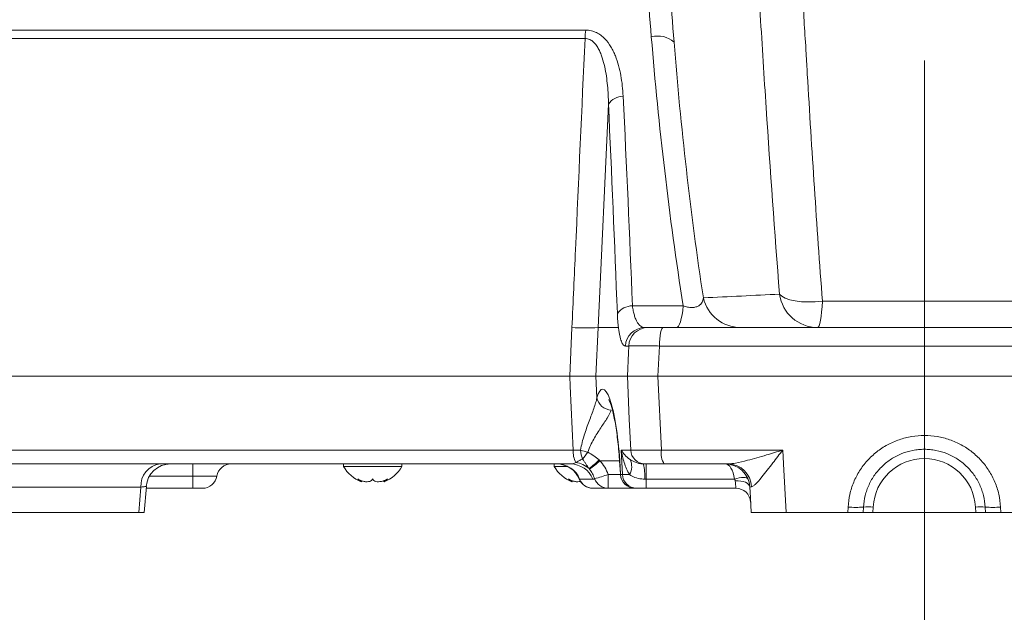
# Model space of a CAD drawing. Header units: millimetres. Extents: x 0 to 8410, y 0 to 5940.
# Tile 138 of 256: x 3437 to 3639, y 2217 to 2339. Entities that reach past the tile are written whole.
import ezdxf

# ---------------------------------------------------------------- set-up
doc = ezdxf.new("R2010")
doc.units = ezdxf.units.MM
doc.header["$LTSCALE"] = 10
doc.linetypes.add('CENTERX2', pattern=[20.32, 12.7, -2.54, 2.54, -2.54])
doc.styles.add('SLDTEXTSTYLE0', font='TXT', dxfattribs={"width": 0.605})
doc.dimstyles.new('SLDDIMSTYLE6', dxfattribs={"dimtxt": 50, "dimasz": 50, "dimexe": 0, "dimexo": 0.0625, "dimgap": 12.5, "dimtad": 1, "dimtoh": 1, "dimdec": 0, "dimrnd": 1e-09, "dimzin": 12, "dimdsep": 46, "dimtxsty": 'SLDTEXTSTYLE0', "dimsah": 1, "dimcen": 0.09, "dimadec": 0, "dimazin": 0, "dimtfac": 1, "dimtofl": 0, "dimtmove": 0, "dimatfit": 3, "dimfxl": 1, "dimfrac": 2, "dimtolj": 1, "dimtzin": 12, "dimarcsym": 0})

# ---------------------------------------------------------------- blocks, each defined once
blk = doc.blocks.new('*D20')
at = {"color": 7, "linetype": 'Continuous', "lineweight": 0}
for p, q in [((3323.26, 2768.84), (3323.26, 2002.57)), ((3622.91, 2227.14), (3622.91, 2002.57)), ((3323.26, 2017.57), (3622.91, 2017.57))]:
    blk.add_line(p, q, dxfattribs=at)
for centre, start, end in [((3476.63, 2055.93), 153.4349, 206.5651), ((3469.54, 2055.93), 333.4349, 26.5651)]:
    blk.add_arc(centre, 85.76, start, end, dxfattribs=at)
for points in [[(3323.26, 2017.57), (3373.26, 2010.07), (3373.26, 2025.07)], [(3622.91, 2017.57), (3572.91, 2025.07), (3572.91, 2010.07)]]:
    blk.add_solid(points, dxfattribs=at)
at = {"color": 7, "linetype": 'Continuous', "lineweight": 0, "insert": (3415.8, 2082.03), "char_height": 50, "attachment_point": 1, "style": 'SLDTEXTSTYLE0'}
blk.add_mtext('300', dxfattribs=at)
blk = doc.blocks.new('*D21')
at = {"color": 7, "linetype": 'Continuous', "lineweight": 0}
for p, q in [((3945.68, 2649.6), (3945.68, 2002.57)), ((3622.91, 2227.14), (3622.91, 2002.57)), ((3945.68, 2017.57), (3622.91, 2017.57))]:
    blk.add_line(p, q, dxfattribs=at)
for points in [[(3622.91, 2017.57), (3672.91, 2010.07), (3672.91, 2025.07)], [(3945.68, 2017.57), (3895.68, 2025.07), (3895.68, 2010.07)]]:
    blk.add_solid(points, dxfattribs=at)
at = {"color": 7, "linetype": 'Continuous', "lineweight": 0, "insert": (3727.01, 2082.03), "char_height": 50, "attachment_point": 1, "style": 'SLDTEXTSTYLE0'}
blk.add_mtext('323', dxfattribs=at)
blk = doc.blocks.new('*D24')
at = {"color": 7, "linetype": 'Continuous', "lineweight": 0}
for p, q in [((3367.17, 2265.57), (3367.17, 2102.57)), ((3622.91, 2227.14), (3622.91, 2102.57)), ((3367.17, 2117.57), (3622.91, 2117.57))]:
    blk.add_line(p, q, dxfattribs=at)
for points in [[(3367.17, 2117.57), (3417.17, 2110.07), (3417.17, 2125.07)], [(3622.91, 2117.57), (3572.91, 2125.07), (3572.91, 2110.07)]]:
    blk.add_solid(points, dxfattribs=at)
at = {"color": 7, "linetype": 'Continuous', "lineweight": 0, "insert": (3437.75, 2182.03), "char_height": 50, "attachment_point": 1, "style": 'SLDTEXTSTYLE0'}
blk.add_mtext('256', dxfattribs=at)
blk = doc.blocks.new('*D25')
at = {"color": 7, "linetype": 'Continuous', "lineweight": 0}
for p, q in [((3878.64, 2265.57), (3878.64, 2102.57)), ((3622.91, 2227.14), (3622.91, 2102.57)), ((3878.64, 2117.57), (3622.91, 2117.57))]:
    blk.add_line(p, q, dxfattribs=at)
for points in [[(3622.91, 2117.57), (3672.91, 2110.07), (3672.91, 2125.07)], [(3878.64, 2117.57), (3828.64, 2125.07), (3828.64, 2110.07)]]:
    blk.add_solid(points, dxfattribs=at)
at = {"color": 7, "linetype": 'Continuous', "lineweight": 0, "insert": (3693.49, 2182.03), "char_height": 50, "attachment_point": 1, "style": 'SLDTEXTSTYLE0'}
blk.add_mtext('256', dxfattribs=at)

msp = doc.modelspace()

# ---------------------------------------------------------------- linework, layer by layer
at = {"color": 7, "linetype": 'CENTERX2', "lineweight": 0}
msp.add_line((3622.907857, 2533.574759), (3622.907857, 2227.139992), dxfattribs=at)
at = {"color": 8, "linetype": 'Continuous', "lineweight": 0}
for p, q in [((3395.030821, 2336.638171), (3553.440663, 2336.638171)), ((3553.291703, 2334.921676), (3394.542183, 2334.921676)), ((3558.10045, 2321.403149), (3555.98564, 2275.574758)), ((3563.025075, 2280.02502), (3573.436222, 2280.02502)), ((3550.161349, 2265.57476), (3550.613115, 2275.574758)), ((3555.98564, 2275.574758), (3555.523949, 2265.57476)), ((3555.98564, 2275.574758), (3560.143503, 2275.574758)), ((3562.254733, 2271.784104), (3561.583272, 2271.784104)), ((3568.541116, 2271.784104), (3568.252652, 2265.57476)), ((3677.274598, 2271.784104), (3568.541116, 2271.784104)), ((3555.523949, 2265.57476), (3555.72849, 2261.14468)), ((3568.252652, 2265.57476), (3568.956761, 2250.417752)), ((3391.7022, 2250.417752), (3550.84605, 2250.417752)), ((3560.730925, 2250.417752), (3562.660972, 2250.417752)), ((3560.950803, 2245.417752), (3560.730925, 2250.417752)), ((3568.956761, 2250.417752), (3593.84447, 2250.417752)), ((3472.801666, 2245.074759), (3472.801666, 2247.574759)), ((3556.362877, 2248.228959), (3560.368563, 2248.228959)), ((3560.370679, 2248.198959), (3560.41447, 2248.228959)), ((3560.41447, 2248.228959), (3560.581586, 2245.553248)), ((3565.868093, 2247.574759), (3565.868093, 2244.449759)), ((3472.801666, 2245.074759), (3463.916595, 2245.074759)), ((3472.801666, 2245.074759), (3472.801666, 2242.574759)), ((3554.884757, 2244.449759), (3552.183757, 2244.449759)), ((3558.029818, 2245.417752), (3560.59005, 2245.417752)), ((3558.029818, 2242.574759), (3558.029818, 2245.417752)), ((3560.59005, 2245.417752), (3560.950803, 2245.417752)), ((3565.868093, 2244.449759), (3565.544064, 2244.449759)), ((3583.960424, 2244.449759), (3565.868093, 2244.449759)), ((3565.868093, 2244.449759), (3565.868093, 2242.574759)), ((3462.168405, 2242.836439), (3427.081029, 2242.836439)), ((3461.758638, 2237.574759), (3462.168405, 2242.836439)), ((3587.455633, 2242.894282), (3587.099521, 2242.836439)), ((3607.196531, 2237.574759), (3607.257728, 2238.728959)), ((3612.422247, 2238.728959), (3612.361758, 2237.574759)), ((3633.453957, 2237.574759), (3633.393467, 2238.728959)), ((3638.557986, 2238.728959), (3638.619183, 2237.574759))]:
    msp.add_line(p, q, dxfattribs=at)
at = {"color": 7, "linetype": 'Continuous', "lineweight": 0}
for p, q in [((3565.517104, 2275.574758), (3566.188565, 2275.574758)), ((3569.331757, 2275.574758), (3676.483958, 2275.574758)), ((3390.907864, 2265.57476), (3550.161349, 2265.57476)), ((3555.523949, 2265.57476), (3561.972777, 2265.57476)), ((3568.252652, 2265.57476), (3677.563063, 2265.57476)), ((3550.320054, 2247.574759), (3394.698093, 2247.574759)), ((3503.732132, 2247.574759), (3503.732132, 2247.074759)), ((3503.732132, 2247.074759), (3515.732134, 2247.074759)), ((3515.732134, 2247.074759), (3515.732134, 2247.574759)), ((3546.961414, 2247.574759), (3546.961414, 2247.074759)), ((3546.961414, 2247.074759), (3549.655284, 2247.074759)), ((3560.370679, 2248.198959), (3560.537795, 2245.523248)), ((3565.611346, 2247.574759), (3565.229973, 2247.574759)), ((3582.689984, 2247.574759), (3569.546214, 2247.574759)), ((3560.537795, 2245.523248), (3560.581586, 2245.553248)), ((3560.546255, 2245.387754), (3560.59005, 2245.417752)), ((3560.590048, 2245.417751), (3560.581586, 2245.553248)), ((3462.873946, 2237.56983), (3463.298316, 2242.963726)), ((3472.801666, 2242.574759), (3463.267709, 2242.574759)), ((3474.798928, 2242.574759), (3472.801666, 2242.574759)), ((3507.415685, 2243.93041), (3507.415685, 2244.152463)), ((3512.048575, 2244.155171), (3512.048575, 2243.93041)), ((3550.644967, 2243.93041), (3550.644967, 2244.152463)), ((3558.029818, 2242.574759), (3554.922583, 2242.574759)), ((3563.53906, 2242.574759), (3558.029818, 2242.574759)), ((3563.901177, 2242.574759), (3563.540424, 2242.574759)), ((3565.868093, 2242.574759), (3563.901177, 2242.574759)), ((3584.266341, 2242.574759), (3565.868093, 2242.574759)), ((3610.424988, 2238.728959), (3610.364499, 2237.574759)), ((3635.451215, 2237.574759), (3635.390727, 2238.728959)), ((3426.923702, 2237.574759), (3461.758638, 2237.574759)), ((3607.196531, 2237.574759), (3594.535648, 2237.574759)), ((3610.364499, 2237.574759), (3612.361758, 2237.574759)), ((3633.453957, 2237.574759), (3612.361758, 2237.574759)), ((3633.453957, 2237.574759), (3635.451215, 2237.574759)), ((3651.280067, 2237.574759), (3638.619183, 2237.574759))]:
    msp.add_line(p, q, dxfattribs=at)
at = {"color": 8, "linetype": 'Continuous', "lineweight": 0, "flags": 128}
for points in [[(3593.205879, 2282.433204), (3593.656716, 2281.991891), (3594.357018, 2281.604412), (3595.282971, 2281.283937), (3596.403085, 2281.041368), (3597.679267, 2280.884955), (3599.068117, 2280.820019), (3600.522403, 2280.848763), (3601.992667, 2280.970212)], [(3601.992667, 2280.970212), (3601.927546, 2279.834404), (3601.840027, 2278.788164), (3601.732208, 2277.856536), (3601.606671, 2277.061834), (3601.466422, 2276.423089), (3601.314819, 2275.955595), (3601.15549, 2275.670543), (3600.992256, 2275.574758)], [(3573.436222, 2280.02502), (3573.328516, 2279.066707), (3573.196354, 2278.195206), (3573.042276, 2277.4273), (3572.869255, 2276.777777), (3572.680617, 2276.259146), (3572.479999, 2275.88139), (3572.271264, 2275.65179), (3572.058427, 2275.574758)], [(3568.541116, 2271.784104), (3568.563132, 2272.533979), (3568.612757, 2273.249398), (3568.688205, 2273.904669), (3568.786769, 2274.476256), (3568.904909, 2274.943627), (3569.038379, 2275.289997), (3569.182384, 2275.502923), (3569.331757, 2275.574758)], [(3561.972777, 2265.57476), (3562.191265, 2270.386323), (3562.254733, 2271.784104)], [(3550.84605, 2250.417752), (3550.253036, 2263.545513), (3550.161349, 2265.57476)], [(3562.660972, 2250.417752), (3562.372877, 2256.763402), (3561.972777, 2265.57476)], [(3593.84447, 2250.417752), (3593.997466, 2247.574759), (3594.535648, 2237.574759)], [(3586.741498, 2244.449759), (3586.626987, 2244.605428), (3586.427535, 2244.720302), (3586.149498, 2244.790724), (3585.801731, 2244.81445), (3585.395313, 2244.790724), (3584.943189, 2244.720302), (3584.459758, 2244.605428), (3583.960424, 2244.449759)], [(3587.099521, 2242.836439), (3587.029255, 2243.110787), (3586.850135, 2243.369084), (3586.568827, 2243.601722), (3586.195792, 2243.800043), (3585.744916, 2243.95667), (3585.232972, 2244.065774), (3584.679006, 2244.123296), (3584.103635, 2244.127095)], [(3584.266341, 2242.574759), (3584.261383, 2242.622091), (3584.246653, 2242.762595), (3584.222625, 2242.991835), (3584.190055, 2243.30258), (3584.14997, 2243.685022), (3584.103635, 2244.127095)]]:
    msp.add_lwpolyline(points, dxfattribs=at)
at = {"color": 7, "linetype": 'Continuous', "lineweight": 0, "flags": 128}
msp.add_lwpolyline([(3587.375275, 2237.574759), (3587.214078, 2240.650579), (3587.099521, 2242.836439)], dxfattribs=at)
at = {"color": 8, "linetype": 'Continuous', "lineweight": 0}
for centre, radius, start, end in [((3564.934103, 2334.776045), 11.643311, 170.79711401, 179.28334444), ((3568.241333, 2330.480202), 4.9528, 47.972883, 105.79279327), ((3561.209345, 2319.370405), 3.714469, 91.56230668, 146.8214322), ((3585.25562, 2283.470136), 7.895511, 193.20976531, 269.6684681), ((3601.046681, 2283.485697), 7.911127, 187.64527843, 269.60582129), ((3563.016924, 2276.18923), 3.835799, 89.87825356, 143.71075813), ((3553.299377, 2322.758886), 47.260533, 266.74158397, 273.25841603), ((3565.54558, 2271.608671), 3.966189, 90.41136335, 177.46485923), ((3566.217041, 2271.608671), 3.966189, 90.41136335, 177.46485923), ((3558.771789, 2261.745514), 3.102043, 191.16819636, 268.28345328), ((3556.228269, 2250.208383), 5.38629, 177.77231636, 205.78164804), ((3556.884729, 2264.074697), 14.394607, 251.78285844, 258.01018855), ((3557.257304, 2250.468841), 4.873069, 180.79100085, 202.93205051), ((3565.632702, 2250.549323), 2.97464, 182.53507452, 269.58866538), ((3572.95399, 2249.763915), 4.050351, 170.71025465, 212.71669144), ((3539.946095, 2259.857744), 17.083534, 318.64425903, 324.73377497), ((3537.044422, 2268.608536), 27.854035, 307.85279382, 313.43056949), ((3559.455758, 2247.04243), 3.412285, 330.65896235, 25.20142219), ((3622.907857, 2238.179431), 10.5, 3, 177), ((3466.65319, 2243.117878), 4.493607, 97.33028611, 183.59083898), ((3547.599154, 2242.649348), 4.925451, 21.44033831, 89.76850208), ((3550.300153, 2242.649348), 4.925451, 21.44033831, 89.76850208), ((3550.662431, 2242.618764), 5.29548, 48.99928428, 82.23242853), ((3534.362469, 2272.640961), 32.862802, 307.21837754, 312.02558052), ((3555.68262, 2245.03688), 9.878907, 356.59280158, 14.88612393), ((3582.584865, 2242.701304), 4.874589, 2.2688505, 88.7643345), ((3550.42315, 2265.032483), 21.038039, 283.26658685, 291.19648373), ((3558.042733, 2245.532278), 2.957547, 199.27695002, 269.74979441), ((3563.561779, 2245.549322), 2.97464, 182.53506518, 269.58867473), ((3563.922532, 2245.549322), 2.97464, 182.53506518, 269.58867473), ((3608.841358, 2253.331811), 14.688471, 263.8106553, 276.1893447), ((3611.423617, 2229.158042), 9.622874, 84.04331086, 95.95668914), ((3634.392097, 2229.158042), 9.622874, 84.04331086, 95.95668914), ((3636.974356, 2253.331811), 14.688471, 263.8106553, 276.1893447)]:
    msp.add_arc(centre, radius, start, end, dxfattribs=at)
at = {"color": 7, "linetype": 'Continuous', "lineweight": 0}
for centre, radius, start, end in [((3468.246723, 2242.574759), 5.000003, 90.00002943, 175.52224459), ((3480.715004, 2244.574759), 3, 90, 170.40593177), ((3509.851521, 2250.473741), 7, 209.04974724, 249.40063411), ((3509.612743, 2250.473741), 7, 290.62553641, 330.95025276), ((3553.080801, 2250.473741), 7, 209.04974724, 249.4006341), ((3547.475838, 2242.574763), 4.999996, 21.90586806, 89.99306173), ((3582.106374, 2242.574759), 5, 3, 90), ((3474.798925, 2245.574759), 3, 270, 350.40593177), ((3554.892033, 2245.574759), 3.000001, 202.57951581, 270.00000031), ((3554.934526, 2245.530016), 2.955281, 201.44047379, 269.76844847), ((3563.540423, 2245.574759), 3, 183.57386182, 270), ((3584.266342, 2239.574759), 3, 3, 90)]:
    msp.add_arc(centre, radius, start, end, dxfattribs=at)
at = {"color": 8, "linetype": 'Continuous', "lineweight": 0}
for centre, major_axis, ratio, start_param, end_param in [((3557.728315, 2247.417751), (-0.851201, 15.499278), 0.1758131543, 4.755093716, 6.7565244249), ((3582.106374, 2242.574759), (0, 5), 0.4, 5.0967857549, 6.2831853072), ((3565.872696, 2245.574759), (4.999039, 0.131712), 0.0313616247, 3.3166773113, 3.9519928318)]:
    msp.add_ellipse(centre, major_axis=major_axis, ratio=ratio, start_param=start_param, end_param=end_param, dxfattribs=at)
for points, knots in [([(3596.16326, 2374.249719), (3596.58798, 2366.473317), (3597.029173, 2358.698701), (3597.720198, 2347.039947), (3597.955421, 2343.154225), (3598.31625, 2337.326508), (3598.43786, 2335.38408), (3598.591614, 2332.956235), (3598.617565, 2332.470139), (3598.673391, 2331.498345), (3598.757438, 2330.040654), (3598.842416, 2328.582958), (3599.812638, 2312.062457), (3600.831604, 2296.51442), (3601.992668, 2280.970213)], [0, 0, 0, 0, 0.25, 0.25, 0.375, 0.375, 0.4375, 0.4375, 0.453125, 0.453125, 0.46875, 0.5, 0.5, 1, 1, 1, 1]), ([(3593.205879, 2282.433204), (3592.20272, 2295.168756), (3591.293795, 2307.910827), (3590.037294, 2327.028929), (3589.636974, 2333.401898), (3588.865411, 2346.151626), (3588.493883, 2352.528725), (3588.134673, 2358.907764)], [0, 0, 0, 0, 0.5, 0.5, 0.75, 0.75, 1, 1, 1, 1]), ([(3553.440664, 2336.638173), (3553.838807, 2336.638173), (3554.221201, 2336.593304), (3554.957214, 2336.421643), (3555.313152, 2336.29285), (3555.969399, 2335.974988), (3556.273956, 2335.785546), (3556.845013, 2335.357416), (3557.110413, 2335.118909), (3557.839889, 2334.364372), (3558.247881, 2333.803463), (3558.782925, 2332.905299), (3558.947176, 2332.597551), (3559.249758, 2331.973884), (3559.388612, 2331.65704), (3559.773936, 2330.693927), (3559.989483, 2330.035206), (3560.357754, 2328.692486), (3560.51032, 2328.008136), (3560.889902, 2325.925416), (3561.037529, 2324.513162), (3561.108073, 2323.083496)], [0, 0, 0, 0, 0.0625, 0.0625, 0.125, 0.125, 0.1875, 0.1875, 0.25, 0.25, 0.375, 0.375, 0.4375, 0.4375, 0.5, 0.5, 0.625, 0.625, 0.75, 0.75, 1, 1, 1, 1]), ([(3573.436222, 2280.025018), (3571.974812, 2289.289535), (3570.716315, 2298.528657), (3568.550901, 2316.943229), (3567.644633, 2326.113834), (3566.893381, 2335.246046)], [0, 0, 0, 0, 0.5, 0.5, 1, 1, 1, 1]), ([(3550.613117, 2275.574759), (3550.853588, 2280.898344), (3551.094007, 2286.221923), (3551.334373, 2291.545496), (3551.987206, 2306.004265), (3552.639652, 2320.462992), (3553.291703, 2334.921677)], [0, 0, 0, 0, 0.016000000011, 0.016000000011, 0.016000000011, 0.059455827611, 0.059455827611, 0.059455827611, 0.059455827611]), ([(3558.100449, 2321.403147), (3558.080137, 2322.704709), (3558.017709, 2323.999433), (3557.776428, 2326.570016), (3557.599672, 2327.841859), (3557.193593, 2329.704984), (3557.034426, 2330.318876), (3556.741141, 2331.223324), (3556.633851, 2331.522709), (3556.397538, 2332.10771), (3556.268449, 2332.393921), (3555.980669, 2332.949301), (3555.822182, 2333.218589), (3555.461369, 2333.731918), (3555.258857, 2333.975498), (3554.917208, 2334.294562), (3554.796575, 2334.393684), (3554.537866, 2334.573239), (3554.398098, 2334.654411), (3554.104633, 2334.787126), (3553.951459, 2334.838803), (3553.630015, 2334.907747), (3553.46182, 2334.924491), (3553.291703, 2334.921677)], [0, 0, 0, 0, 0.25, 0.25, 0.5, 0.5, 0.625, 0.625, 0.6875, 0.6875, 0.75, 0.75, 0.8125, 0.8125, 0.875, 0.875, 0.90625, 0.90625, 0.9375, 0.9375, 0.96875, 0.96875, 1, 1, 1, 1]), ([(3571.557144, 2334.15928), (3572.252378, 2325.476838), (3573.088531, 2316.75905), (3575.079217, 2299.255287), (3576.233345, 2290.472522), (3577.569024, 2281.665881)], [0, 0, 0, 0, 0.5, 0.5, 1, 1, 1, 1]), ([(3573.436222, 2280.025018), (3573.711962, 2279.922982), (3574.003123, 2279.836336), (3574.460901, 2279.744549), (3574.616179, 2279.720682), (3574.9241, 2279.689667), (3575.075087, 2279.682564), (3575.518843, 2279.687374), (3575.799398, 2279.727905), (3576.270266, 2279.859695), (3576.468157, 2279.94974), (3576.806586, 2280.16097), (3576.942587, 2280.279264), (3577.167655, 2280.529526), (3577.257301, 2280.662547), (3577.472688, 2281.076492), (3577.544271, 2281.366606), (3577.569024, 2281.665881)], [0, 0, 0, 0, 0.125, 0.125, 0.1875, 0.1875, 0.25, 0.25, 0.375, 0.375, 0.5, 0.5, 0.625, 0.625, 0.75, 0.75, 1, 1, 1, 1]), ([(3601.992668, 2280.970213), (3605.464008, 2280.970213), (3608.944883, 2280.970214), (3615.925605, 2280.970214), (3619.429704, 2280.970214), (3629.914138, 2280.970214), (3636.880367, 2280.970213), (3643.823047, 2280.970213)], [0, 0, 0, 0, 0.25, 0.25, 0.5, 0.5, 1, 1, 1, 1]), ([(3563.025074, 2280.025018), (3563.06817, 2279.660037), (3563.123398, 2279.312898), (3563.252781, 2278.667994), (3563.327147, 2278.367969), (3563.493606, 2277.809393), (3563.586568, 2277.549092), (3563.784475, 2277.081134), (3563.889416, 2276.872547), (3564.110075, 2276.501651), (3564.225801, 2276.339371), (3564.467595, 2276.059706), (3564.593541, 2275.94292), (3564.97662, 2275.666206), (3565.242014, 2275.574759), (3565.517104, 2275.574759)], [0, 0, 0, 0, 0.125, 0.125, 0.25, 0.25, 0.375, 0.375, 0.5, 0.5, 0.625, 0.625, 0.75, 0.75, 1, 1, 1, 1]), ([(3560.143505, 2275.574759), (3560.092086, 2275.996931), (3560.047932, 2276.4479), (3559.97471, 2277.409646), (3559.945577, 2277.923302), (3559.925116, 2278.459491)], [0, 0, 0, 0, 0.5, 0.5, 1, 1, 1, 1]), ([(3561.583269, 2271.784103), (3561.431132, 2271.784104), (3561.285537, 2271.865136), (3561.076719, 2272.105269), (3561.008721, 2272.205226), (3560.87605, 2272.446338), (3560.811083, 2272.588429), (3560.625232, 2273.069995), (3560.512343, 2273.464967), (3560.359969, 2274.171298), (3560.312026, 2274.425861), (3560.222206, 2274.97572), (3560.180858, 2275.268076), (3560.143505, 2275.574759)], [0, 0, 0, 0, 0.25, 0.25, 0.375, 0.375, 0.5, 0.5, 0.75, 0.75, 0.875, 0.875, 1, 1, 1, 1]), ([(3568.541116, 2271.784104), (3568.063808, 2271.792165), (3566.719319, 2271.81487), (3564.75781, 2271.831593), (3562.985329, 2271.82522), (3562.498243, 2271.797808), (3562.254733, 2271.784104)], [0, 0, 0, 0, 0.1549726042, 0.4365295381, 0.7183028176, 1, 1, 1, 1]), ([(3552.384702, 2250.401568), (3552.545809, 2251.474714), (3552.820444, 2252.494132), (3553.286955, 2253.974969), (3553.452349, 2254.460225), (3553.791094, 2255.41635), (3553.964247, 2255.886419), (3554.30435, 2256.800273), (3554.471945, 2257.245685), (3554.79366, 2258.113265), (3554.948222, 2258.536474), (3555.232615, 2259.353112), (3555.360956, 2259.742117), (3555.578397, 2260.477389), (3555.667694, 2260.823732), (3555.728492, 2261.144679)], [0, 0, 0, 0, 0.25, 0.25, 0.375, 0.375, 0.5, 0.5, 0.625, 0.625, 0.75, 0.75, 0.875, 0.875, 1, 1, 1, 1]), ([(3558.678867, 2258.644863), (3558.513327, 2258.173158), (3558.211711, 2257.621181), (3557.640758, 2256.687514), (3557.430916, 2256.36008), (3556.991032, 2255.685639), (3556.759797, 2255.336834), (3556.284264, 2254.61424), (3556.039298, 2254.239604), (3555.5493, 2253.464565), (3555.30629, 2253.067578), (3554.839494, 2252.248306), (3554.615435, 2251.82617), (3554.211127, 2250.944304), (3554.030315, 2250.48492), (3553.894423, 2249.994114)], [0, 0, 0, 0, 0.25, 0.25, 0.375, 0.375, 0.5, 0.5, 0.625, 0.625, 0.75, 0.75, 0.875, 0.875, 1, 1, 1, 1]), ([(3607.257728, 2238.728959), (3607.348109, 2239.599095), (3607.528873, 2241.339399), (3608.35116, 2243.846388), (3609.563181, 2246.180977), (3611.157034, 2248.2863), (3613.090386, 2250.090314), (3615.299713, 2251.554814), (3617.728368, 2252.621752), (3620.297008, 2253.277224), (3622.936683, 2253.487956), (3625.568456, 2253.268241), (3628.121108, 2252.608907), (3630.528269, 2251.546701), (3632.719384, 2250.093599), (3634.6431, 2248.302429), (3636.234991, 2246.20819), (3637.453631, 2243.873558), (3638.283984, 2241.357575), (3638.466653, 2239.605153), (3638.557986, 2238.728959)], [0, 0, 0, 0, 0.055385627, 0.1107733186, 0.166296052, 0.2218212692, 0.2776054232, 0.3333911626, 0.3892045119, 0.4450183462, 0.5006038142, 0.5561892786, 0.6115523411, 0.6669149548, 0.7222539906, 0.7775915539, 0.8330242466, 0.8884544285, 0.944228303, 1, 1, 1, 1]), ([(3562.543249, 2248.495387), (3562.102022, 2248.790241), (3561.746609, 2249.106292), (3561.153088, 2249.75156), (3560.915122, 2250.082958), (3560.730926, 2250.417751)], [0, 0, 0, 0, 0.5, 0.5, 1, 1, 1, 1]), ([(3562.430309, 2245.370387), (3562.194666, 2245.762937), (3561.988763, 2246.168999), (3561.624432, 2246.994688), (3561.466628, 2247.413089), (3561.053247, 2248.681217), (3560.856205, 2249.546071), (3560.730926, 2250.417751)], [0, 0, 0, 0, 0.25, 0.25, 0.5, 0.5, 1, 1, 1, 1]), ([(3562.660972, 2250.417752), (3562.904319, 2250.407458), (3563.391067, 2250.386869), (3565.163521, 2250.382046), (3567.128009, 2250.394576), (3568.476149, 2250.411661), (3568.956761, 2250.417752)], [0, 0, 0, 0, 0.2814202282, 0.5629044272, 0.8441753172, 1, 1, 1, 1]), ([(3582.689984, 2247.574759), (3583.178877, 2247.6183), (3584.382369, 2247.725482), (3587.041159, 2248.404452), (3590.274807, 2249.327322), (3592.715791, 2250.073004), (3593.837102, 2250.415501), (3593.84447, 2250.417752)], [0, 0, 0, 0, 0.15555065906, 0.38291417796, 0.71778723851, 0.99814543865, 1, 1, 1, 1]), ([(3593.84447, 2250.417752), (3593.840678, 2250.412803), (3593.158297, 2249.522305), (3592.084685, 2248.107435), (3590.675584, 2246.266741), (3589.439543, 2244.70219), (3588.533262, 2243.654285), (3587.843712, 2243.036207), (3587.616762, 2242.953209), (3587.455633, 2242.894282)], [0, 0, 0, 0, 0.00154729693, 0.27840841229, 0.44362322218, 0.60857101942, 0.83420930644, 0.8822917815, 1, 1, 1, 1]), ([(3551.37814, 2247.865656), (3551.583938, 2247.971842), (3551.800708, 2248.097794), (3552.266822, 2248.343435), (3552.515323, 2248.4628), (3552.769367, 2248.570102)], [0, 0, 0, 0, 0.5, 0.5, 1, 1, 1, 1]), ([(3554.136627, 2246.615271), (3554.013702, 2246.784529), (3553.893192, 2246.9477), (3553.664206, 2247.270682), (3553.556214, 2247.430772), (3553.347046, 2247.754945), (3553.245425, 2247.919222), (3553.025672, 2248.248059), (3552.907221, 2248.412362), (3552.769367, 2248.570102)], [0, 0, 0, 0, 0.25, 0.25, 0.5, 0.5, 0.75, 0.75, 1, 1, 1, 1]), ([(3553.894423, 2249.994114), (3554.304588, 2249.765016), (3554.695444, 2249.508207), (3555.463587, 2248.973244), (3555.838165, 2248.691387), (3556.19338, 2248.380714)], [0, 0, 0, 0, 0.5, 0.5, 1, 1, 1, 1]), ([(3562.543249, 2248.495387), (3562.690496, 2248.396987), (3562.851477, 2248.29588), (3563.209751, 2248.096369), (3563.40781, 2247.997464), (3563.849898, 2247.816722), (3564.090213, 2247.736156), (3564.621356, 2247.615323), (3564.915335, 2247.574759), (3565.229972, 2247.574759)], [0, 0, 0, 0, 0.25, 0.25, 0.5, 0.5, 0.75, 0.75, 1, 1, 1, 1]), ([(3550.320052, 2247.574759), (3550.525035, 2247.574759), (3550.717208, 2247.593113), (3551.070294, 2247.683306), (3551.231269, 2247.756503), (3551.37814, 2247.865656)], [0, 0, 0, 0, 0.5, 0.5, 1, 1, 1, 1]), ([(3555.251004, 2244.555889), (3555.134618, 2244.908743), (3554.986761, 2245.243372), (3554.642842, 2245.880109), (3554.445689, 2246.181776), (3554.239689, 2246.471129)], [0, 0, 0, 0, 0.5, 0.5, 1, 1, 1, 1]), ([(3477.756964, 2245.074759), (3477.756964, 2245.074759), (3477.724388, 2245.074759), (3477.598225, 2245.074759), (3477.504733, 2245.074759), (3477.129301, 2245.074759), (3476.772517, 2245.074759), (3476.079518, 2245.074759), (3475.825595, 2245.074759), (3475.284527, 2245.074759), (3474.999845, 2245.074759), (3474.40275, 2245.074759), (3474.087379, 2245.074759), (3473.45139, 2245.074759), (3473.128858, 2245.074759), (3472.801665, 2245.074759)], [0, 0, 0, 0, 0.125, 0.125, 0.25, 0.25, 0.5, 0.5, 0.625, 0.625, 0.75, 0.75, 0.875, 0.875, 1, 1, 1, 1]), ([(3565.544064, 2244.449759), (3565.338634, 2244.456479), (3564.640488, 2244.479315), (3563.496779, 2244.754045), (3562.779988, 2245.168298), (3562.43031, 2245.370387)], [0, 0, 0, 0, 0.17596270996, 0.59800231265, 1, 1, 1, 1]), ([(3584.103635, 2244.127095), (3584.089511, 2244.19343), (3584.065139, 2244.307893), (3583.991421, 2244.407765), (3583.960424, 2244.449759)], [0, 0, 0, 0, 0.5795242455, 1, 1, 1, 1]), ([(3463.260765, 2242.967718), (3463.212375, 2242.955577), (3463.115222, 2242.931201), (3462.484818, 2242.868107), (3462.168405, 2242.836439)], [0, 0, 0, 0, 0.49807858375, 1, 1, 1, 1])]:
    msp.add_open_spline(points, degree=3, knots=knots, dxfattribs=at)
for points in [[(3566.893381, 2335.246046), (3566.259951, 2342.946019), (3565.737194, 2350.614803), (3565.314905, 2358.251633)], [(3570.036329, 2357.064866), (3570.439626, 2349.461558), (3570.94323, 2341.826158), (3571.557144, 2334.15928)], [(3559.925116, 2278.459491), (3559.373116, 2292.924802), (3558.765928, 2307.242126), (3558.100449, 2321.403147)], [(3561.108073, 2323.083496), (3561.808569, 2308.886981), (3562.446222, 2294.528615), (3563.025074, 2280.025018)], [(3577.569024, 2281.665881), (3582.757346, 2281.914968), (3587.968861, 2282.171868), (3593.205879, 2282.433204)], [(3550.846047, 2250.417751), (3551.386281, 2250.411087), (3551.898888, 2250.405705), (3552.384702, 2250.401568)], [(3556.19338, 2248.380714), (3556.250454, 2248.330796), (3556.306974, 2248.280219), (3556.362874, 2248.228959)], [(3554.239689, 2246.471129), (3554.205174, 2246.519611), (3554.170751, 2246.567647), (3554.136627, 2246.615271)], [(3556.362874, 2248.228959), (3557.095129, 2247.396324), (3557.656387, 2246.462571), (3558.029821, 2245.417751)], [(3555.251004, 2244.555889), (3555.142195, 2244.4823), (3555.02058, 2244.449759), (3554.884758, 2244.449759)]]:
    msp.add_open_spline(points, degree=3, dxfattribs=at)
at = {"color": 7, "linetype": 'Continuous', "lineweight": 0}
for points, knots in [([(3566.188566, 2275.574759), (3566.258351, 2275.574759), (3566.384717, 2275.574759), (3566.657785, 2275.574759), (3566.762826, 2275.574759), (3566.994395, 2275.574759), (3567.12163, 2275.574759), (3567.39918, 2275.574759), (3567.550705, 2275.574759), (3567.86791, 2275.574759), (3568.034316, 2275.574759), (3568.382583, 2275.574759), (3568.565586, 2275.574759), (3568.94218, 2275.574759), (3569.134795, 2275.574759), (3569.331758, 2275.574759)], [0, 0, 0, 0, 0.25, 0.25, 0.375, 0.375, 0.5, 0.5, 0.625, 0.625, 0.75, 0.75, 0.875, 0.875, 1, 1, 1, 1]), ([(3550.161348, 2265.574759), (3550.848565, 2265.574759), (3551.489936, 2265.574759), (3552.385037, 2265.574759), (3552.673555, 2265.574759), (3553.211328, 2265.574759), (3553.462462, 2265.574759), (3553.929717, 2265.574759), (3554.145842, 2265.574759), (3554.541646, 2265.574759), (3554.716983, 2265.574759), (3555.02368, 2265.574759), (3555.155155, 2265.574759), (3555.373822, 2265.574759), (3555.461114, 2265.574759), (3555.52395, 2265.574759)], [0, 0, 0, 0, 0.25, 0.25, 0.375, 0.375, 0.5, 0.5, 0.625, 0.625, 0.75, 0.75, 0.875, 0.875, 1, 1, 1, 1]), ([(3561.972781, 2265.574759), (3562.112254, 2265.574759), (3562.364736, 2265.574759), (3562.910258, 2265.574759), (3563.120113, 2265.574759), (3563.582738, 2265.574759), (3563.836921, 2265.574759), (3564.391377, 2265.574759), (3564.694086, 2265.574759), (3565.327837, 2265.574759), (3565.660301, 2265.574759), (3566.356092, 2265.574759), (3566.721671, 2265.574759), (3567.474176, 2265.574759), (3567.859066, 2265.574759), (3568.252652, 2265.574759)], [0, 0, 0, 0, 0.25, 0.25, 0.375, 0.375, 0.5, 0.5, 0.625, 0.625, 0.75, 0.75, 0.875, 0.875, 1, 1, 1, 1]), ([(3558.159995, 2260.786514), (3558.156023, 2260.791892), (3558.141113, 2260.812076), (3558.258687, 2260.613814), (3558.447496, 2260.167061), (3558.707768, 2259.408547), (3558.998513, 2258.348542), (3559.301107, 2256.996493), (3559.59411, 2255.391453), (3559.862936, 2253.580094), (3560.095258, 2251.613304), (3560.2633, 2249.79688), (3560.340667, 2248.645563), (3560.370679, 2248.198959)], [0, 0, 0, 0, 0.0256613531, 0.0963204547, 0.1779303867, 0.2702667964, 0.3711799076, 0.4779516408, 0.5882984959, 0.700651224, 0.8140335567, 0.9278623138, 1, 1, 1, 1]), ([(3635.390726, 2238.728959), (3635.348939, 2239.526311), (3635.232162, 2240.306354), (3634.9495, 2241.451661), (3634.837237, 2241.829274), (3634.575968, 2242.576057), (3634.426012, 2242.947047), (3633.928302, 2244.026916), (3633.532726, 2244.706674), (3632.845501, 2245.667405), (3632.600678, 2245.977765), (3632.078522, 2246.578122), (3631.803081, 2246.865711), (3630.944444, 2247.681351), (3630.325405, 2248.167152), (3629.32628, 2248.808372), (3628.979442, 2249.008376), (3628.272259, 2249.372162), (3627.912259, 2249.536065), (3626.81348, 2249.975111), (3626.05609, 2250.198071), (3624.881403, 2250.42442), (3624.485174, 2250.48117), (3623.696397, 2250.556152), (3622.90755, 2250.593389), (3622.118564, 2250.556108), (3621.329507, 2250.481043), (3620.932905, 2250.424188), (3619.758936, 2250.197861), (3619.001818, 2249.974967), (3617.903197, 2249.53595), (3617.543208, 2249.372046), (3616.83597, 2249.008209), (3616.489191, 2248.808224), (3615.490266, 2248.167109), (3614.87137, 2247.681418), (3614.012946, 2246.866022), (3613.737663, 2246.578634), (3613.215333, 2245.978134), (3612.970458, 2245.667727), (3612.283152, 2244.706943), (3611.887621, 2244.027268), (3611.390014, 2242.947774), (3611.240004, 2242.576736), (3610.978611, 2241.829712), (3610.866306, 2241.451996), (3610.583557, 2240.306441), (3610.466775, 2239.526308), (3610.424988, 2238.728959)], [0, 0, 0, 0, 0.0625, 0.0625, 0.09375, 0.09375, 0.125, 0.125, 0.1875, 0.1875, 0.21875, 0.21875, 0.25, 0.25, 0.3125, 0.3125, 0.34375, 0.34375, 0.375, 0.375, 0.4375, 0.4375, 0.46875, 0.46875, 0.5, 0.53125, 0.53125, 0.5625, 0.5625, 0.625, 0.625, 0.65625, 0.65625, 0.6875, 0.6875, 0.75, 0.75, 0.78125, 0.78125, 0.8125, 0.8125, 0.875, 0.875, 0.90625, 0.90625, 0.9375, 0.9375, 1, 1, 1, 1]), ([(3569.546214, 2247.574759), (3569.299703, 2247.574759), (3569.058628, 2247.574759), (3568.58727, 2247.574759), (3568.358134, 2247.574759), (3567.922129, 2247.574759), (3567.713806, 2247.574759), (3567.316705, 2247.574759), (3567.126991, 2247.574759), (3566.779473, 2247.574759), (3566.62017, 2247.574759), (3566.330245, 2247.574759), (3566.19874, 2247.574759), (3565.856847, 2247.574759), (3565.698664, 2247.574759), (3565.611345, 2247.574759)], [0, 0, 0, 0, 0.125, 0.125, 0.25, 0.25, 0.375, 0.375, 0.5, 0.5, 0.625, 0.625, 0.75, 0.75, 1, 1, 1, 1]), ([(3509.73213, 2244.482078), (3509.629332, 2244.334184), (3509.451223, 2244.077939), (3508.902936, 2243.90845), (3508.296138, 2243.902479), (3507.630034, 2244.045484), (3507.092463, 2244.259059), (3506.797017, 2244.427394), (3506.70104, 2244.482078)], [0, 0, 0, 0, 0.2355673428, 0.4081493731, 0.5811458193, 0.7450754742, 0.917186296, 1, 1, 1, 1]), ([(3506.70104, 2244.482078), (3506.880077, 2244.336441), (3507.190291, 2244.084099), (3507.406559, 2243.918402), (3507.394879, 2243.927324), (3507.390837, 2243.930412)], [0, 0, 0, 0, 0.4716080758, 0.8171443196, 1, 1, 1, 1]), ([(3512.76322, 2244.482078), (3512.478453, 2244.334184), (3511.985062, 2244.077938), (3511.215409, 2243.90845), (3510.601451, 2243.902479), (3510.119963, 2244.045484), (3509.853115, 2244.259061), (3509.761796, 2244.427394), (3509.73213, 2244.482078)], [0, 0, 0, 0, 0.235567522, 0.4081493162, 0.5811463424, 0.7450756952, 0.9171860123, 1, 1, 1, 1]), ([(3512.073423, 2243.930413), (3512.068124, 2243.926311), (3512.052197, 2243.913978), (3512.228739, 2244.050636), (3512.492025, 2244.258483), (3512.696716, 2244.427248), (3512.76322, 2244.482078)], [0, 0, 0, 0, 0.1632427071, 0.4907203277, 0.8345382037, 1, 1, 1, 1]), ([(3552.394378, 2244.023354), (3552.30477, 2243.988459), (3552.065153, 2243.895149), (3551.520731, 2243.906281), (3550.860636, 2244.044414), (3550.321602, 2244.259175), (3550.026264, 2244.427422), (3549.930322, 2244.482078)], [0, 0, 0, 0, 0.1486478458, 0.3974954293, 0.6333018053, 0.8808761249, 1, 1, 1, 1]), ([(3549.930322, 2244.482078), (3550.109361, 2244.336441), (3550.419577, 2244.084101), (3550.635829, 2243.918402), (3550.624158, 2243.927324), (3550.620119, 2243.930412)], [0, 0, 0, 0, 0.4716093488, 0.8171437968, 1, 1, 1, 1]), ([(3552.183757, 2244.449759), (3552.160333, 2244.449759), (3552.110107, 2244.449759), (3552.14582, 2244.449759), (3552.164877, 2244.449759)], [0, 0, 0, 0, 0.46637216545, 1, 1, 1, 1]), ([(3462.809617, 2237.574759), (3462.780351, 2237.574759), (3462.715237, 2237.574759), (3462.098293, 2237.574759), (3461.758638, 2237.574759)], [0, 0, 0, 0, 0.4494556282, 1, 1, 1, 1]), ([(3594.535648, 2237.574759), (3593.650935, 2237.574759), (3591.881456, 2237.574759), (3589.643487, 2237.574759), (3588.054453, 2237.574759), (3587.430145, 2237.574759), (3587.386585, 2237.574759), (3587.375275, 2237.574759)], [0, 0, 0, 0, 0.2300147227, 0.4600432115, 0.6897853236, 0.9194529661, 1, 1, 1, 1]), ([(3610.364499, 2237.574759), (3610.331423, 2237.574759), (3610.26527, 2237.574759), (3609.748547, 2237.574759), (3608.988354, 2237.574759), (3608.092003, 2237.574759), (3607.475902, 2237.574759), (3607.196531, 2237.574759)], [0, 0, 0, 0, 0.2073124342, 0.4146354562, 0.6216169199, 0.8284217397, 1, 1, 1, 1]), ([(3638.619183, 2237.574759), (3638.280712, 2237.574759), (3637.603745, 2237.574759), (3636.677081, 2237.574759), (3635.958148, 2237.574759), (3635.524173, 2237.574759), (3635.473977, 2237.574759), (3635.451215, 2237.574759)], [0, 0, 0, 0, 0.2073105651, 0.4146357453, 0.6216142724, 0.8284225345, 1, 1, 1, 1])]:
    msp.add_open_spline(points, degree=3, knots=knots, dxfattribs=at)

# ---------------------------------------------------------------- dimensions: what is measured, and where the dimension line sits
dim = msp.add_linear_dim(base=(3622.907857, 2017.574759), p1=(3323.263952, 2768.841284), p2=(3622.907857, 2227.139992), text='(<>)', dimstyle='SLDDIMSTYLE6', dxfattribs=at)
dim.commit()
dim.dimension.update_dxf_attribs({"geometry": '*D20', "text_midpoint": (3473.085905, 2017.574759), "dimtype": 160})
for base, p1, picture, middle in [((3622.907857, 2017.574759), (3945.6821, 2649.600458), '*D21', (3784.294979, 2017.574759)), ((3622.907857, 2117.574759), (3367.171737, 2265.574759), '*D24', (3495.039797, 2117.574759)), ((3622.907857, 2117.574759), (3878.643977, 2265.574759), '*D25', (3750.775917, 2117.574759))]:
    dim = msp.add_linear_dim(base=base, p1=p1, p2=(3622.907857, 2227.139992), dimstyle='SLDDIMSTYLE6', dxfattribs=at)
    dim.commit()
    dim.dimension.update_dxf_attribs({"geometry": picture, "text_midpoint": middle, "dimtype": 160})

doc.saveas('drawing.dxf')
